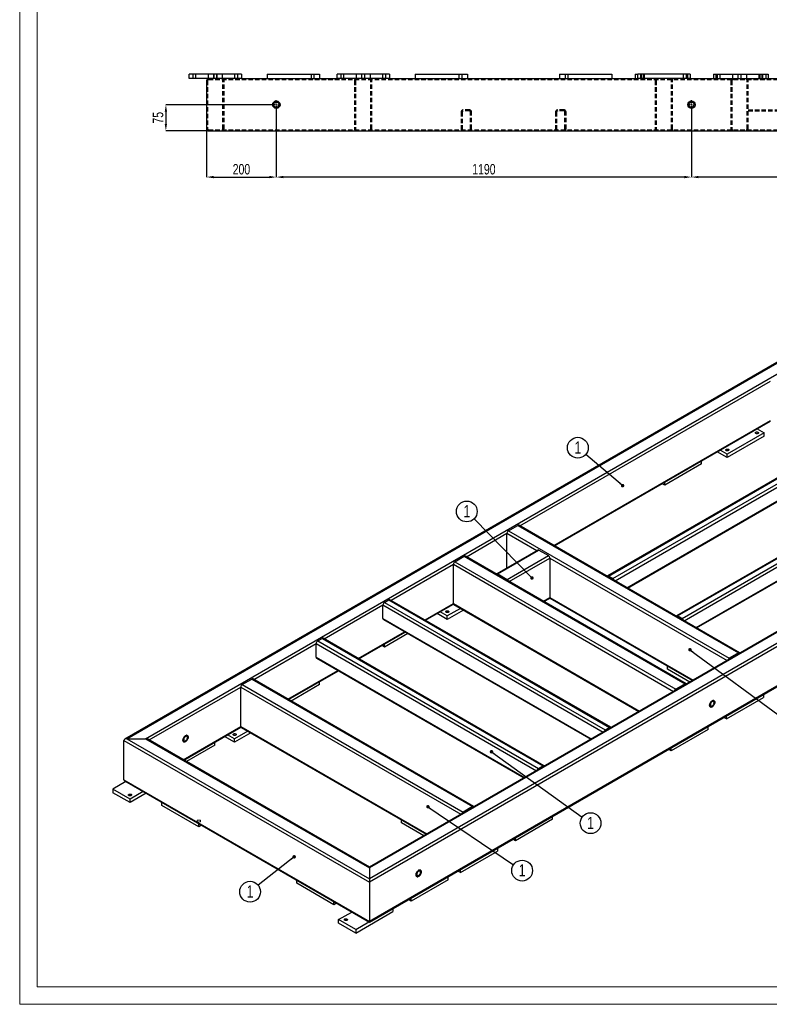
# Model space of a CAD drawing. Header units: millimetres. Extents: x 0 to 841, y 0 to 594.
# Tile 1 of 12: x 0 to 215, y 0 to 282. Entities that reach past the tile are written whole.
import ezdxf

# ---------------------------------------------------------------- set-up
doc = ezdxf.new("R2010")
doc.units = ezdxf.units.MM
doc.header["$PDSIZE"] = -1
doc.linetypes.add('CENTERX2', pattern=[20.32, 12.7, -2.54, 2.54, -2.54])
doc.linetypes.add('HIDDEN', pattern=[1.905, 1.27, -0.635])
for name, color, linetype in [('COTES', 1, 'Continuous'), ('NOTES', 6, 'Continuous'), ('TRAIT-MIXTES', 3, 'CENTERX2'), ('TRAIT-TIRET', 2, 'HIDDEN')]:
    doc.layers.add(name, color=color, linetype=linetype)
doc.layers.add('TRAIT-FORT', color=4, linetype='Continuous', lineweight=25)
doc.styles.add('SLDTEXTSTYLE0', font='TXT', dxfattribs={"width": 0.75})
doc.dimstyles.new('SLDDIMSTYLE0', dxfattribs={"dimtxt": 3, "dimasz": 2, "dimexe": 0, "dimexo": 0.0625, "dimgap": 0.75, "dimtad": 1, "dimdec": 0, "dimlfac": 10, "dimrnd": 1e-09, "dimzin": 12, "dimdsep": 46, "dimtxsty": 'SLDTEXTSTYLE0', "dimsah": 1, "dimcen": 0.09, "dimadec": 0, "dimazin": 3, "dimtfac": 1, "dimtdec": 0, "dimtofl": 0, "dimtmove": 0, "dimatfit": 3, "dimfxl": 1, "dimfrac": 2, "dimtolj": 1, "dimtzin": 12, "dimarcsym": 0})
doc.dimstyles.new('SLDDIMSTYLE1', dxfattribs={"dimtxt": 3, "dimasz": 2, "dimexe": 0, "dimexo": 0.0625, "dimgap": 0.75, "dimtad": 1, "dimdec": 0, "dimlfac": 10, "dimrnd": 1e-09, "dimzin": 12, "dimdsep": 46, "dimtxsty": 'SLDTEXTSTYLE0', "dimsah": 1, "dimcen": 0.09, "dimadec": 0, "dimazin": 3, "dimtfac": 1, "dimtdec": 0, "dimtmove": 0, "dimatfit": 0, "dimfxl": 1, "dimfrac": 2, "dimtolj": 1, "dimtzin": 12, "dimarcsym": 0})
doc.dimstyles.new('SLDDIMSTYLE2', dxfattribs={"dimtxt": 0.18, "dimasz": 1, "dimexe": 0, "dimexo": 0.0625, "dimgap": 0, "dimtad": 0, "dimtih": 1, "dimtoh": 1, "dimdec": 0, "dimrnd": 1e-09, "dimzin": 0, "dimdsep": 46, "dimtxsty": 'Standard', "dimblk1": 'DOT', "dimblk2": 'DOT', "dimsah": 1, "dimcen": 0.09, "dimadec": 0, "dimazin": 0, "dimtfac": 1, "dimtdec": 0, "dimtofl": 0, "dimtmove": 0, "dimatfit": 3, "dimldrblk": 'DOT', "dimfxl": 1, "dimfrac": 2, "dimtolj": 1, "dimtzin": 0, "dimarcsym": 0})

# ---------------------------------------------------------------- blocks, each defined once
blk = doc.blocks.new('SW_NOTE_5')
at = {"layer": 'NOTES', "color": 0}
blk.add_circle((-2.28, 1.93), 2.98, dxfattribs=at)
at = {"layer": 'NOTES', "color": 0, "insert": (-2.27, 3.75), "char_height": 3.5, "attachment_point": 2, "style": 'SLDTEXTSTYLE0'}
blk.add_mtext('1', dxfattribs=at)
blk = doc.blocks.new('_Dot')
at = {"color": 0, "linetype": 'ByBlock', "lineweight": -2}
blk.add_line((-0.5, 0), (-1, 0), dxfattribs=at)
at = {"color": 0, "linetype": 'ByBlock', "const_width": 0.5}
blk.add_lwpolyline([(-0.25, 0, 1), (0.25, 0, 1)], format="xyb", close=True, dxfattribs=at)
blk = doc.blocks.new('SW_NOTE_6')
at = {"layer": 'NOTES', "color": 0}
blk.add_circle((-2.34, -1.85), 2.98, dxfattribs=at)
at = {"layer": 'NOTES', "color": 0, "insert": (-2.34, -0.03), "char_height": 3.5, "attachment_point": 2, "style": 'SLDTEXTSTYLE0'}
blk.add_mtext('1', dxfattribs=at)
blk = doc.blocks.new('SW_NOTE_10')
at = {"layer": 'NOTES', "color": 0}
blk.add_circle((2.47, -1.67), 2.98, dxfattribs=at)
at = {"layer": 'NOTES', "color": 0, "insert": (2.47, 0.15), "char_height": 3.5, "attachment_point": 2, "style": 'SLDTEXTSTYLE0'}
blk.add_mtext('1', dxfattribs=at)
blk = doc.blocks.new('SW_NOTE_11')
at = {"layer": 'NOTES', "color": 0}
blk.add_circle((2.42, -1.74), 2.98, dxfattribs=at)
at = {"layer": 'NOTES', "color": 0, "insert": (2.42, 0.07), "char_height": 3.5, "attachment_point": 2, "style": 'SLDTEXTSTYLE0'}
blk.add_mtext('1', dxfattribs=at)
blk = doc.blocks.new('SW_NOTE_15')
at = {"layer": 'NOTES', "color": 0}
blk.add_circle((-2.09, 2.13), 2.98, dxfattribs=at)
at = {"layer": 'NOTES', "color": 0, "insert": (-2.08, 3.95), "char_height": 3.5, "attachment_point": 2, "style": 'SLDTEXTSTYLE0'}
blk.add_mtext('1', dxfattribs=at)
blk = doc.blocks.new('_D_31')
at = {"layer": 'COTES', "color": 0, "lineweight": -2, "transparency": 16777216}
for p, q in [((192.57, 256.38), (192.57, 236.95)), ((323.57, 256.38), (323.57, 236.95)), ((321.57, 236.95), (194.57, 236.95))]:
    blk.add_line(p, q, dxfattribs=at)
at = {"layer": 'COTES', "color": 0, "transparency": 16777216}
for points in [[(194.57, 237.29), (194.57, 236.62), (192.57, 236.95)], [(321.57, 237.29), (321.57, 236.62), (323.57, 236.95)]]:
    blk.add_solid(points, dxfattribs=at)
at = {"layer": 'Defpoints', "color": 0, "transparency": 16777216}
for p in [(192.57, 256.44), (323.57, 256.44), (192.57, 236.95)]:
    blk.add_point(p, dxfattribs=at)
at = {"layer": 'COTES', "color": 0, "transparency": 16777216, "insert": (258.07, 240.7), "char_height": 3, "attachment_point": 2, "style": 'SLDTEXTSTYLE0'}
blk.add_mtext('\\A1;1310', dxfattribs=at)
blk = doc.blocks.new('_D_32')
at = {"layer": 'COTES', "color": 0, "lineweight": -2, "transparency": 16777216}
for p, q in [((73.57, 256.38), (73.57, 236.95)), ((192.57, 256.38), (192.57, 236.95)), ((190.57, 236.95), (75.57, 236.95))]:
    blk.add_line(p, q, dxfattribs=at)
at = {"layer": 'COTES', "color": 0, "transparency": 16777216}
for points in [[(75.57, 237.29), (75.57, 236.62), (73.57, 236.95)], [(190.57, 237.29), (190.57, 236.62), (192.57, 236.95)]]:
    blk.add_solid(points, dxfattribs=at)
at = {"layer": 'Defpoints', "color": 0, "transparency": 16777216}
for p in [(73.57, 256.44), (192.57, 256.44), (73.57, 236.95)]:
    blk.add_point(p, dxfattribs=at)
at = {"layer": 'COTES', "color": 0, "transparency": 16777216, "insert": (133.07, 240.7), "char_height": 3, "attachment_point": 2, "style": 'SLDTEXTSTYLE0'}
blk.add_mtext('\\A1;1190', dxfattribs=at)
blk = doc.blocks.new('_D_33')
at = {"layer": 'COTES', "color": 0, "lineweight": -2, "transparency": 16777216}
for p, q in [((73.57, 256.38), (73.57, 236.95)), ((53.57, 250.73), (53.57, 236.95)), ((55.57, 236.95), (71.57, 236.95))]:
    blk.add_line(p, q, dxfattribs=at)
at = {"layer": 'COTES', "color": 0, "transparency": 16777216}
for points in [[(55.57, 237.29), (55.57, 236.62), (53.57, 236.95)], [(71.57, 237.29), (71.57, 236.62), (73.57, 236.95)]]:
    blk.add_solid(points, dxfattribs=at)
at = {"layer": 'Defpoints', "color": 0, "transparency": 16777216}
for p in [(73.57, 256.44), (53.57, 250.79), (73.57, 236.95)]:
    blk.add_point(p, dxfattribs=at)
at = {"layer": 'COTES', "color": 0, "transparency": 16777216, "insert": (63.57, 240.7), "char_height": 3, "attachment_point": 2, "style": 'SLDTEXTSTYLE0'}
blk.add_mtext('\\A1;200', dxfattribs=at)
blk = doc.blocks.new('_D_34')
at = {"layer": 'COTES', "color": 0, "lineweight": -2, "transparency": 16777216}
for p, q in [((72.26, 257.69), (41.91, 257.69)), ((41.91, 255.69), (41.91, 252.19)), ((54.11, 250.19), (41.91, 250.19))]:
    blk.add_line(p, q, dxfattribs=at)
at = {"layer": 'COTES', "color": 0, "transparency": 16777216}
for points in [[(41.57, 255.69), (42.24, 255.69), (41.91, 257.69)], [(41.57, 252.19), (42.24, 252.19), (41.91, 250.19)]]:
    blk.add_solid(points, dxfattribs=at)
at = {"layer": 'Defpoints', "color": 0, "transparency": 16777216}
for p in [(72.32, 257.69), (41.91, 250.19), (54.17, 250.19)]:
    blk.add_point(p, dxfattribs=at)
at = {"layer": 'COTES', "color": 0, "transparency": 16777216, "insert": (38.16, 253.94), "char_height": 3, "attachment_point": 2, "rotation": 90, "style": 'SLDTEXTSTYLE0'}
blk.add_mtext('\\A1;75', dxfattribs=at)
blk = doc.blocks.new('SW_CENTERMARKSYMBOL_4')
at = {"layer": 'TRAIT-MIXTES', "color": 0}
for p, q in [((-0.4, 0), (-1.25, 0)), ((0, 0), (-0.2, 0)), ((0, 0.4), (0, 1.25)), ((0, 0), (0, 0.2)), ((0, 0), (0, -0.2)), ((0, 0), (0.2, 0)), ((0.4, 0), (1.25, 0)), ((0, -0.4), (0, -1.25))]:
    blk.add_line(p, q, dxfattribs=at)
blk = doc.blocks.new('SW_CENTERMARKSYMBOL_5')
at = {"layer": 'TRAIT-MIXTES', "color": 0}
for p, q in [((-0.4, 0), (-1.25, 0)), ((0, 0), (-0.2, 0)), ((0, 0.4), (0, 1.25)), ((0, 0), (0, 0.2)), ((0, 0), (0, -0.2)), ((0, 0), (0.2, 0)), ((0.4, 0), (1.25, 0)), ((0, -0.4), (0, -1.25))]:
    blk.add_line(p, q, dxfattribs=at)

msp = doc.modelspace()

# ---------------------------------------------------------------- linework, layer by layer
at = {"lineweight": 18}
for p, q in [((0, 594), (0, 0)), ((5, 589), (5, 5)), ((55.57, 266.39), (55.57, 265.19)), ((55.57, 265.19), (56.57, 265.19)), ((56.57, 266.39), (56.57, 265.19)), ((836, 5), (5, 5)), ((841, 0), (0, 0))]:
    msp.add_line(p, q, dxfattribs=at)
at = {"lineweight": 18, "flags": 128}
msp.add_lwpolyline([(51.01, 52.7), (50.9, 52.61), (50.87, 52.5), (50.9, 52.39), (51.01, 52.29), (51.17, 52.23), (51.37, 52.21), (51.56, 52.23), (51.72, 52.29), (51.83, 52.39), (51.87, 52.5), (51.83, 52.61), (51.72, 52.7), (51.56, 52.76), (51.37, 52.79), (51.17, 52.76), (51.01, 52.7)], dxfattribs=at)
at = {"layer": 'TRAIT-FORT', "lineweight": 25}
for p, q in [((63.57, 266.39), (48.57, 266.39)), ((48.57, 265.19), (48.57, 266.39)), ((63.57, 265.19), (48.57, 265.19)), ((63.57, 266.39), (63.57, 265.19)), ((63.57, 265.19), (70.97, 265.19)), ((70.97, 266.39), (70.97, 265.19)), ((70.97, 266.39), (85.97, 266.39)), ((70.97, 265.19), (85.97, 265.19)), ((85.97, 266.39), (85.97, 265.19)), ((85.97, 265.19), (90.97, 265.19)), ((90.97, 265.19), (90.97, 266.39)), ((105.97, 266.39), (90.97, 266.39)), ((105.97, 265.19), (90.97, 265.19)), ((105.97, 266.39), (105.97, 265.19)), ((105.97, 265.19), (113.37, 265.19)), ((113.37, 266.39), (113.37, 265.19)), ((113.37, 266.39), (128.37, 266.39)), ((113.37, 265.19), (128.37, 265.19)), ((128.37, 266.39), (128.37, 265.19)), ((128.37, 265.19), (154.77, 265.19)), ((154.77, 266.39), (154.77, 265.19)), ((154.77, 266.39), (169.77, 266.39)), ((154.77, 265.19), (169.77, 265.19)), ((169.77, 266.39), (169.77, 265.19)), ((169.77, 265.19), (177.17, 265.19)), ((176.45, 266.39), (176.45, 265.19)), ((176.45, 266.39), (177.17, 266.39)), ((177.17, 265.19), (177.17, 266.39)), ((192.17, 266.39), (177.17, 266.39)), ((192.17, 265.19), (177.17, 265.19)), ((192.17, 266.39), (192.17, 265.19)), ((192.17, 265.19), (199.57, 265.19)), ((198.85, 266.39), (198.85, 265.19)), ((198.85, 266.39), (199.57, 266.39)), ((199.57, 266.39), (199.57, 265.19)), ((199.57, 266.39), (214.57, 266.39)), ((199.57, 265.19), (214.57, 265.19)), ((214.57, 266.39), (214.57, 265.19)), ((214.57, 265.19), (268.3, 265.19)), ((53.57, 264.59), (53.57, 250.79)), ((54.17, 250.19), (344.47, 250.19)), ((235.99, 194.8), (30.12, 75.95)), ((30.72, 76.09), (235.99, 194.6)), ((36.09, 76.09), (235.99, 191.49)), ((143.38, 137.05), (215.2, 178.51)), ((153.14, 131.42), (215.2, 167.24)), ((153.32, 131.31), (215.24, 167.06)), ((240.5, 164.25), (168.5, 122.69)), ((168.8, 122.66), (240.8, 164.22)), ((213.45, 163.7), (202.85, 157.58)), ((211.44, 164.87), (213.45, 163.7)), ((213.45, 162.72), (213.45, 163.7)), ((170.07, 121.93), (242.07, 163.49)), ((170.67, 121.29), (242.5, 162.76)), ((213.45, 162.72), (202.85, 156.6)), ((174.07, 119.33), (242.5, 158.84)), ((174.24, 119.23), (242.37, 158.56)), ((202.85, 156.6), (199.98, 158.25)), ((202.85, 157.58), (200.83, 158.74)), ((195.49, 154.8), (195.49, 155.66)), ((202.85, 156.6), (202.85, 157.58)), ((305.5, 154.47), (100.23, 35.97)), ((300.13, 154.47), (100.23, 39.07)), ((299.53, 154.33), (100.23, 39.27)), ((306.35, 153.98), (100.23, 34.99)), ((195.49, 154.8), (184.89, 148.68)), ((260.3, 152.82), (188.3, 111.26)), ((188.6, 111.23), (260.6, 152.8)), ((184.89, 148.68), (184.89, 149.54)), ((189.87, 110.5), (261.87, 152.06)), ((190.47, 109.86), (262.3, 151.33)), ((184.89, 148.68), (184.14, 149.11)), ((193.87, 107.9), (262.3, 147.41)), ((194.04, 107.8), (262.17, 147.13)), ((306.35, 142.71), (100.23, 23.72)), ((100.23, 23.52), (306.1, 142.36)), ((140.09, 135.64), (142.78, 137.19)), ((140.09, 135.64), (203.38, 99.11)), ((142.78, 137.19), (206.07, 100.66)), ((206.37, 100.69), (143.08, 137.22)), ((128.05, 128.2), (139.67, 134.91)), ((139.67, 124.99), (139.67, 134.91)), ((139.67, 134.91), (148.26, 129.95)), ((148.56, 130.12), (136.77, 123.31)), ((137.07, 123.28), (148.86, 130.09)), ((148.86, 130.09), (151.55, 128.54)), ((124.76, 126.79), (127.45, 128.34)), ((127.45, 128.34), (190.74, 91.81)), ((191.04, 91.84), (127.75, 128.37)), ((139.75, 121.73), (151.55, 128.54)), ((140.35, 121.1), (151.97, 127.8)), ((151.97, 127.8), (151.97, 116.54)), ((151.97, 127.8), (202.78, 98.47)), ((106.44, 115.72), (124.34, 126.06)), ((124.34, 114.79), (124.34, 126.06)), ((124.34, 126.06), (187.45, 89.63)), ((124.76, 126.79), (188.05, 90.26)), ((137.03, 123.02), (137.07, 123.04)), ((137.07, 123.28), (139.75, 121.73)), ((139.75, 121.49), (137.07, 123.04)), ((168.76, 122.4), (168.8, 122.42)), ((170.07, 121.93), (168.8, 122.66)), ((170.07, 121.68), (168.8, 122.42)), ((104.56, 115.13), (105.84, 115.87)), ((105.84, 115.87), (169.12, 79.33)), ((169.42, 79.36), (106.14, 115.9)), ((150.11, 115.46), (151.97, 116.54)), ((150.29, 115.36), (151.85, 116.26)), ((151.93, 116.36), (192.84, 92.74)), ((151.97, 116.54), (193.02, 92.84)), ((87.3, 104.67), (104.14, 114.4)), ((104.14, 110.48), (104.14, 114.4)), ((104.14, 114.4), (167.25, 77.96)), ((104.56, 115.13), (167.85, 78.6)), ((116.2, 110.09), (124.34, 114.79)), ((116.37, 109.99), (124.38, 114.61)), ((126.36, 113.42), (122.57, 111.24)), ((127.2, 112.93), (122.57, 110.26)), ((124.34, 114.79), (177.69, 83.99)), ((124.46, 114.51), (177.51, 83.89)), ((104.14, 110.48), (163.86, 76)), ((104.26, 110.2), (163.68, 75.9)), ((122.57, 110.26), (119.71, 111.91)), ((122.57, 111.24), (120.56, 112.4)), ((122.57, 110.26), (122.57, 111.24)), ((188.56, 110.97), (188.6, 110.99)), ((189.87, 110.5), (188.6, 111.23)), ((189.87, 110.25), (188.6, 110.99)), ((85.42, 104.08), (86.7, 104.82)), ((86.7, 104.82), (149.98, 68.28)), ((150.28, 68.31), (87, 104.85)), ((97.06, 99.04), (110.33, 106.7)), ((97.23, 98.94), (110.5, 106.6)), ((111.25, 106.17), (104.61, 102.34)), ((67.1, 93.01), (85, 103.35)), ((85, 99.43), (85, 103.35)), ((85, 103.35), (148.11, 66.92)), ((85.42, 104.08), (148.71, 67.55)), ((104.61, 102.34), (103.87, 102.77)), ((104.61, 102.34), (104.61, 103.2)), ((85, 99.43), (144.72, 64.96)), ((85.12, 99.15), (144.54, 64.85)), ((206.07, 100.66), (203.38, 99.11)), ((206.07, 100.41), (203.38, 98.86)), ((206.07, 100.41), (206.1, 100.39)), ((185.7, 96), (185.7, 96.86)), ((192.1, 92.31), (185.7, 96)), ((63.81, 91.61), (66.5, 93.16)), ((66.5, 93.16), (129.78, 56.62)), ((130.08, 56.65), (66.8, 93.19)), ((76.86, 87.38), (91.19, 95.65)), ((77.03, 87.28), (91.37, 95.55)), ((37.12, 75.71), (63.39, 90.87)), ((63.39, 79.6), (63.39, 90.87)), ((63.39, 90.87), (126.5, 54.44)), ((63.81, 91.61), (127.1, 55.07)), ((85.94, 91.56), (77.78, 86.85)), ((85.94, 91.56), (85.94, 92.42)), ((190.74, 91.81), (188.05, 90.26)), ((190.74, 91.56), (188.05, 90.01)), ((190.74, 91.56), (190.77, 91.54)), ((202.6, 81.76), (213.21, 87.88)), ((213.21, 88.74), (213.21, 87.88)), ((202.6, 81.76), (201.86, 82.19)), ((202.6, 81.76), (202.6, 82.62)), ((46.88, 70.07), (63.39, 79.6)), ((47.05, 69.97), (63.42, 79.42)), ((63.39, 79.6), (116.74, 48.8)), ((63.51, 79.33), (116.56, 48.7)), ((167.85, 78.6), (169.12, 79.33)), ((167.85, 78.35), (169.12, 79.09)), ((169.12, 79.09), (169.16, 79.07)), ((197.37, 78.74), (197.37, 79.59)), ((61.62, 75.07), (58.75, 76.72)), ((61.62, 76.05), (59.6, 77.21)), ((65.4, 78.24), (61.62, 76.05)), ((66.25, 77.75), (61.62, 75.07)), ((197.37, 78.74), (186.76, 72.61)), ((29.87, 64.34), (29.87, 75.6)), ((29.87, 75.6), (100.23, 34.99)), ((30.72, 76.09), (36.09, 76.09)), ((30.72, 76.09), (100.23, 35.97)), ((36.09, 76.09), (100.23, 39.07)), ((100.23, 39.27), (36.69, 75.95)), ((55.96, 74.25), (47.8, 69.54)), ((55.96, 74.25), (55.96, 75.11)), ((61.62, 75.07), (61.62, 76.05)), ((186.76, 72.61), (186.76, 73.47)), ((186.76, 72.61), (186.02, 73.04)), ((148.71, 67.55), (149.98, 68.28)), ((148.71, 67.3), (149.98, 68.04)), ((149.98, 68.04), (150.02, 68.02)), ((30.47, 63.78), (26.69, 61.6)), ((29.87, 64.34), (100.23, 23.72)), ((30.12, 63.99), (100.23, 23.52)), ((31.64, 58.74), (26.69, 61.6)), ((26.69, 61.6), (26.69, 60.62)), ((31.64, 57.76), (26.69, 60.62)), ((35.42, 60.93), (31.64, 58.74)), ((36.27, 60.44), (31.64, 57.76)), ((31.64, 57.76), (31.64, 58.74)), ((40.76, 56.99), (40.76, 57.85)), ((51.37, 50.86), (40.76, 56.99)), ((129.78, 56.62), (127.1, 55.07)), ((129.78, 56.38), (127.1, 54.83)), ((129.78, 56.38), (129.82, 56.36)), ((152.76, 52.99), (152.76, 53.85)), ((51.37, 50.86), (51.37, 51.72)), ((52.11, 51.29), (51.37, 50.86)), ((109.42, 51.97), (109.42, 52.83)), ((115.82, 48.27), (109.42, 51.97)), ((152.76, 52.99), (142.16, 46.86)), ((142.16, 46.86), (141.41, 47.29)), ((142.16, 46.86), (142.16, 47.72)), ((126.32, 37.72), (136.93, 43.84)), ((136.93, 44.7), (136.93, 43.84)), ((100.23, 39.27), (100.23, 39.07)), ((100.23, 39.07), (100.23, 35.97)), ((126.32, 37.72), (125.58, 38.15)), ((126.32, 37.72), (126.32, 38.58)), ((79.44, 34.66), (79.44, 35.52)), ((90.04, 28.54), (79.44, 34.66)), ((100.23, 35.97), (100.23, 34.99)), ((100.23, 34.99), (100.23, 23.72)), ((122.78, 35.68), (112.18, 29.56)), ((122.78, 35.68), (122.78, 36.54)), ((90.04, 28.54), (90.04, 29.39)), ((90.79, 28.97), (90.04, 28.54)), ((112.18, 29.56), (111.43, 29.99)), ((112.18, 29.56), (112.18, 30.41)), ((91.39, 24.25), (95.17, 26.43)), ((96.34, 20.41), (106.94, 26.54)), ((106.94, 27.39), (106.94, 26.54)), ((91.39, 23.27), (91.39, 24.25)), ((96.34, 21.39), (91.39, 24.25)), ((96.34, 20.41), (91.39, 23.27)), ((96.34, 21.39), (100.12, 23.58)), ((100.23, 23.72), (100.23, 23.52)), ((96.34, 21.39), (96.34, 20.41))]:
    msp.add_line(p, q, dxfattribs=at)
at = {"layer": 'TRAIT-FORT', "lineweight": 25, "flags": 128}
for points in [[(211.01, 163.52), (210.94, 163.58), (210.89, 163.65), (210.88, 163.72), (210.91, 163.79), (210.97, 163.86), (211.06, 163.91), (211.18, 163.95), (211.3, 163.96), (211.43, 163.96), (211.55, 163.93), (211.65, 163.89), (211.73, 163.83), (211.77, 163.76), (211.78, 163.68), (211.75, 163.61), (211.69, 163.55), (211.6, 163.5), (211.49, 163.46), (211.36, 163.44), (211.24, 163.45), (211.12, 163.48), (211.01, 163.52)], [(202.53, 158.62), (202.45, 158.68), (202.41, 158.75), (202.4, 158.82), (202.43, 158.9), (202.49, 158.96), (202.58, 159.01), (202.69, 159.05), (202.82, 159.06), (202.94, 159.06), (203.06, 159.03), (203.17, 158.99), (203.24, 158.93), (203.29, 158.86), (203.3, 158.79), (203.27, 158.71), (203.21, 158.65), (203.12, 158.6), (203, 158.56), (202.88, 158.55), (202.75, 158.55), (202.63, 158.58), (202.53, 158.62)], [(122.25, 112.28), (122.18, 112.34), (122.13, 112.41), (122.12, 112.48), (122.15, 112.55), (122.21, 112.62), (122.3, 112.67), (122.41, 112.71), (122.54, 112.72), (122.67, 112.72), (122.79, 112.69), (122.89, 112.65), (122.97, 112.59), (123.01, 112.52), (123.02, 112.44), (122.99, 112.37), (122.93, 112.31), (122.84, 112.25), (122.73, 112.22), (122.6, 112.2), (122.48, 112.21), (122.36, 112.23), (122.25, 112.28)], [(198.51, 86.95), (198.38, 86.86), (198.25, 86.74), (198.12, 86.6), (198.01, 86.44), (197.92, 86.27), (197.85, 86.09), (197.8, 85.92), (197.77, 85.75), (197.77, 85.59), (197.8, 85.45), (197.85, 85.33), (197.92, 85.24), (198.01, 85.17), (198.12, 85.14), (198.25, 85.14), (198.38, 85.17), (198.51, 85.24), (198.65, 85.33), (198.78, 85.45), (198.9, 85.59), (199.01, 85.75), (199.11, 85.92), (199.18, 86.1), (199.23, 86.27), (199.25, 86.44), (199.25, 86.6), (199.23, 86.74), (199.18, 86.86), (199.11, 86.95), (199.01, 87.02), (198.9, 87.05), (198.78, 87.05), (198.65, 87.02), (198.51, 86.95)], [(198.51, 86.95), (198.65, 87.02), (198.78, 87.05), (198.91, 87.05), (199.01, 87.02), (199.11, 86.95), (199.18, 86.86), (199.23, 86.74), (199.25, 86.6), (199.25, 86.44), (199.23, 86.27), (199.18, 86.1), (199.11, 85.92), (199.01, 85.75), (198.91, 85.59), (198.78, 85.45), (198.65, 85.33), (198.51, 85.24), (198.38, 85.17), (198.25, 85.14), (198.12, 85.14), (198.01, 85.17), (197.92, 85.23), (197.85, 85.33), (197.8, 85.45), (197.78, 85.59), (197.78, 85.75), (197.8, 85.92), (197.85, 86.09), (197.92, 86.27), (198.01, 86.44), (198.12, 86.6), (198.25, 86.74), (198.38, 86.86), (198.51, 86.95)], [(198.51, 86.71), (198.4, 86.63), (198.29, 86.52), (198.19, 86.4), (198.11, 86.26), (198.05, 86.11), (198, 85.96), (197.98, 85.82), (197.99, 85.69), (198.02, 85.58), (198.07, 85.5), (198.15, 85.44), (198.24, 85.41), (198.34, 85.42), (198.46, 85.45), (198.57, 85.52), (198.68, 85.61), (198.79, 85.73), (198.88, 85.86), (198.95, 86), (199.01, 86.15), (199.04, 86.3), (199.04, 86.43), (199.02, 86.55), (198.98, 86.65), (198.92, 86.72), (198.83, 86.77), (198.74, 86.78), (198.63, 86.76), (198.51, 86.71)], [(47.55, 76.95), (47.41, 76.86), (47.28, 76.74), (47.16, 76.6), (47.05, 76.44), (46.95, 76.27), (46.88, 76.09), (46.83, 75.92), (46.81, 75.75), (46.81, 75.59), (46.83, 75.45), (46.88, 75.33), (46.95, 75.23), (47.05, 75.17), (47.16, 75.14), (47.28, 75.14), (47.41, 75.17), (47.55, 75.24), (47.68, 75.33), (47.82, 75.45), (47.94, 75.59), (48.05, 75.75), (48.14, 75.92), (48.21, 76.09), (48.26, 76.27), (48.29, 76.44), (48.29, 76.6), (48.26, 76.74), (48.21, 76.86), (48.14, 76.95), (48.05, 77.02), (47.94, 77.05), (47.82, 77.05), (47.68, 77.01), (47.55, 76.95)], [(47.55, 76.95), (47.68, 77.01), (47.82, 77.05), (47.94, 77.05), (48.05, 77.02), (48.14, 76.95), (48.21, 76.86), (48.26, 76.74), (48.29, 76.6), (48.29, 76.44), (48.26, 76.27), (48.21, 76.09), (48.14, 75.92), (48.05, 75.75), (47.94, 75.59), (47.82, 75.45), (47.68, 75.33), (47.55, 75.24), (47.41, 75.17), (47.28, 75.14), (47.16, 75.14), (47.05, 75.17), (46.95, 75.23), (46.88, 75.33), (46.83, 75.45), (46.81, 75.59), (46.81, 75.75), (46.83, 75.92), (46.88, 76.09), (46.95, 76.27), (47.05, 76.44), (47.16, 76.6), (47.28, 76.74), (47.41, 76.86), (47.55, 76.95)], [(47.55, 76.71), (47.43, 76.62), (47.32, 76.52), (47.23, 76.39), (47.14, 76.26), (47.08, 76.11), (47.04, 75.96), (47.02, 75.82), (47.02, 75.69), (47.05, 75.58), (47.11, 75.5), (47.18, 75.44), (47.27, 75.41), (47.38, 75.41), (47.49, 75.45), (47.6, 75.52), (47.72, 75.61), (47.82, 75.73), (47.91, 75.86), (47.99, 76), (48.04, 76.15), (48.07, 76.3), (48.08, 76.43), (48.06, 76.55), (48.02, 76.65), (47.95, 76.72), (47.87, 76.77), (47.77, 76.78), (47.66, 76.76), (47.55, 76.71)], [(61.3, 77.09), (61.22, 77.15), (61.18, 77.22), (61.17, 77.29), (61.2, 77.37), (61.26, 77.43), (61.35, 77.48), (61.46, 77.52), (61.59, 77.53), (61.71, 77.53), (61.83, 77.5), (61.94, 77.46), (62.01, 77.4), (62.06, 77.33), (62.07, 77.26), (62.04, 77.18), (61.98, 77.12), (61.89, 77.07), (61.78, 77.03), (61.65, 77.02), (61.52, 77.02), (61.4, 77.05), (61.3, 77.09)], [(31.32, 59.78), (31.24, 59.84), (31.2, 59.91), (31.19, 59.99), (31.22, 60.06), (31.28, 60.12), (31.37, 60.18), (31.48, 60.21), (31.61, 60.23), (31.73, 60.22), (31.85, 60.2), (31.96, 60.15), (32.03, 60.09), (32.08, 60.02), (32.09, 59.95), (32.06, 59.88), (32, 59.81), (31.91, 59.76), (31.79, 59.72), (31.67, 59.71), (31.54, 59.71), (31.42, 59.74), (31.32, 59.78)], [(114.37, 38.38), (114.23, 38.28), (114.1, 38.16), (113.98, 38.02), (113.87, 37.86), (113.78, 37.69), (113.7, 37.52), (113.65, 37.34), (113.63, 37.17), (113.63, 37.01), (113.65, 36.87), (113.7, 36.75), (113.78, 36.66), (113.87, 36.6), (113.98, 36.56), (114.1, 36.56), (114.23, 36.6), (114.37, 36.66), (114.5, 36.75), (114.64, 36.87), (114.76, 37.01), (114.87, 37.17), (114.96, 37.34), (115.03, 37.52), (115.08, 37.7), (115.11, 37.87), (115.11, 38.02), (115.08, 38.16), (115.03, 38.28), (114.96, 38.38), (114.87, 38.44), (114.76, 38.47), (114.64, 38.47), (114.5, 38.44), (114.37, 38.38)], [(114.37, 38.37), (114.51, 38.44), (114.64, 38.47), (114.76, 38.47), (114.87, 38.44), (114.96, 38.38), (115.03, 38.28), (115.08, 38.16), (115.11, 38.02), (115.11, 37.87), (115.08, 37.7), (115.03, 37.52), (114.96, 37.34), (114.87, 37.17), (114.76, 37.01), (114.64, 36.87), (114.51, 36.75), (114.37, 36.66), (114.23, 36.6), (114.1, 36.56), (113.98, 36.56), (113.87, 36.6), (113.78, 36.66), (113.7, 36.75), (113.65, 36.87), (113.63, 37.01), (113.63, 37.17), (113.65, 37.34), (113.7, 37.52), (113.78, 37.69), (113.87, 37.86), (113.98, 38.02), (114.1, 38.16), (114.23, 38.28), (114.37, 38.37)], [(114.37, 38.13), (114.25, 38.05), (114.15, 37.95), (114.05, 37.82), (113.96, 37.68), (113.9, 37.53), (113.86, 37.39), (113.84, 37.25), (113.84, 37.12), (113.88, 37.01), (113.93, 36.92), (114, 36.86), (114.09, 36.84), (114.2, 36.84), (114.31, 36.88), (114.43, 36.94), (114.54, 37.04), (114.64, 37.15), (114.73, 37.28), (114.81, 37.43), (114.86, 37.58), (114.89, 37.72), (114.9, 37.86), (114.88, 37.98), (114.84, 38.08), (114.77, 38.15), (114.69, 38.19), (114.59, 38.2), (114.48, 38.18), (114.37, 38.13)], [(93.19, 24.07), (93.11, 24.13), (93.07, 24.19), (93.06, 24.27), (93.09, 24.34), (93.15, 24.41), (93.24, 24.46), (93.35, 24.49), (93.48, 24.51), (93.6, 24.5), (93.72, 24.48), (93.83, 24.43), (93.9, 24.37), (93.95, 24.31), (93.96, 24.23), (93.93, 24.16), (93.87, 24.09), (93.78, 24.04), (93.67, 24.01), (93.54, 23.99), (93.41, 24), (93.29, 24.02), (93.19, 24.07)]]:
    msp.add_lwpolyline(points, dxfattribs=at)
at = {"layer": 'TRAIT-FORT', "lineweight": 25}
for centre, radius in [((73.57, 257.69), 1.05), ((73.57, 257.69), 0.75), ((192.57, 257.69), 1.05), ((192.57, 257.69), 0.75)]:
    msp.add_circle(centre, radius, dxfattribs=at)
for centre, radius, start, end in [((54.17, 264.59), 0.6, 90, 180), ((54.17, 250.79), 0.6, 180, 270), ((140.59, 134.87), 0.922, 122.6055, 177.3945), ((142.96, 136.95), 0.302, 65.6929, 125.6176), ((148.68, 129.85), 0.302, 54.3824, 114.3071), ((127.63, 128.1), 0.302, 65.6929, 125.6176), ((151.05, 127.76), 0.922, 2.6055, 57.3945), ((125.26, 126.02), 0.922, 122.6055, 177.3945), ((136.9, 123.08), 0.259, 50.2915, 148.5442), ((136.97, 122.9), 0.166, 55.8385, 98.9469), ((139.25, 120.95), 0.928, 16.971, 57.3038), ((139.54, 121.13), 0.414, 35.7589, 58.3392), ((168.64, 122.46), 0.259, 50.2915, 148.5442), ((168.71, 122.28), 0.166, 55.8385, 98.9469), ((169.57, 121.15), 0.928, 16.971, 57.3038), ((169.86, 121.33), 0.414, 35.7589, 58.3392), ((106.01, 115.62), 0.302, 65.6929, 125.6176), ((151.69, 116.5), 0.288, 304.0564, 7.2558), ((105.06, 114.35), 0.922, 122.6055, 177.3945), ((124.63, 114.76), 0.296, 173.7012, 234.9867), ((104.43, 110.44), 0.296, 173.7012, 234.9867), ((188.43, 111.03), 0.259, 50.2915, 148.5442), ((188.51, 110.85), 0.166, 55.8385, 98.9469), ((189.37, 109.72), 0.928, 16.971, 57.3038), ((189.66, 109.9), 0.414, 35.7589, 58.3392), ((86.87, 104.57), 0.302, 65.6929, 125.6176), ((85.92, 103.31), 0.922, 122.6055, 177.3945), ((85.29, 99.4), 0.296, 173.7012, 234.9867), ((203.88, 98.33), 0.928, 122.6962, 163.029), ((203.6, 98.51), 0.414, 121.6608, 144.2411), ((206.23, 100.46), 0.259, 31.4558, 129.7085), ((206.16, 100.28), 0.166, 81.0531, 124.1615), ((66.67, 92.91), 0.302, 65.6929, 125.6176), ((64.31, 90.83), 0.922, 122.6055, 177.3945), ((188.55, 89.48), 0.928, 122.6962, 163.029), ((190.9, 91.61), 0.259, 31.4558, 129.7085), ((190.83, 91.43), 0.166, 81.0531, 124.1615), ((188.27, 89.66), 0.414, 121.6608, 144.2411), ((63.68, 79.57), 0.296, 173.7012, 234.9867), ((169.29, 79.13), 0.259, 31.4558, 129.7085), ((169.22, 78.95), 0.166, 81.0531, 124.1615), ((168.35, 77.82), 0.928, 122.6962, 163.029), ((168.07, 78), 0.414, 121.6608, 144.2411), ((150.15, 68.08), 0.259, 31.4558, 129.7085), ((150.08, 67.9), 0.166, 81.0531, 124.1615), ((149.21, 66.77), 0.928, 122.6962, 163.029), ((148.93, 66.95), 0.414, 121.6608, 144.2411), ((129.95, 56.42), 0.259, 31.4558, 129.7085), ((127.6, 54.29), 0.928, 122.6962, 163.029), ((127.31, 54.47), 0.414, 121.6608, 144.2411), ((129.88, 56.24), 0.166, 81.0531, 124.1615)]:
    msp.add_arc(centre, radius, start, end, dxfattribs=at)
for centre, start_param, end_param in [((30.72, 75.6), 1.570796, 3.141593), ((36.09, 75.6), 0.785479, 1.570796), ((30.72, 64.34), 3.141593, 3.927072)]:
    msp.add_ellipse(centre, major_axis=(0.849, 0), ratio=0.577382, start_param=start_param, end_param=end_param, dxfattribs=at)
at = {"layer": 'TRAIT-TIRET'}
for p, q in [((49.62, 266.39), (49.62, 265.19)), ((50.52, 265.19), (50.52, 266.39)), ((54.07, 266.39), (54.07, 265.19)), ((55.62, 266.39), (55.62, 265.19)), ((56.52, 265.19), (56.52, 266.39)), ((58.07, 266.39), (58.07, 265.19)), ((61.62, 266.39), (61.62, 265.19)), ((62.52, 265.19), (62.52, 266.39)), ((83.52, 266.39), (83.52, 265.19)), ((84.42, 265.19), (84.42, 266.39)), ((92.02, 266.39), (92.02, 265.19)), ((92.92, 265.19), (92.92, 266.39)), ((96.47, 266.39), (96.47, 265.19)), ((98.02, 266.39), (98.02, 265.19)), ((98.92, 265.19), (98.92, 266.39)), ((100.47, 266.39), (100.47, 265.19)), ((104.02, 266.39), (104.02, 265.19)), ((104.92, 265.19), (104.92, 266.39)), ((125.92, 266.39), (125.92, 265.19)), ((126.82, 265.19), (126.82, 266.39)), ((156.32, 266.39), (156.32, 265.19)), ((157.22, 265.19), (157.22, 266.39)), ((178, 266.39), (178, 265.19)), ((178.22, 266.39), (178.22, 265.19)), ((178.9, 265.19), (178.9, 266.39)), ((179.12, 265.19), (179.12, 266.39)), ((187.17, 264.59), (187.17, 265.19)), ((190.22, 266.39), (190.22, 265.19)), ((191.12, 265.19), (191.12, 266.39)), ((191.45, 266.39), (191.45, 265.19)), ((199.9, 266.39), (199.9, 265.19)), ((200.8, 265.19), (200.8, 266.39)), ((203.85, 265.19), (203.85, 264.59)), ((204.35, 266.39), (204.35, 265.19)), ((205.9, 266.39), (205.9, 265.19)), ((206.8, 265.19), (206.8, 266.39)), ((208.35, 266.39), (208.35, 265.19)), ((211.9, 266.39), (211.9, 265.19)), ((212.12, 266.39), (212.12, 265.19)), ((212.8, 265.19), (212.8, 266.39)), ((213.02, 265.19), (213.02, 266.39)), ((213.85, 266.39), (213.85, 265.19)), ((53.87, 264.59), (53.87, 250.79)), ((54.17, 264.89), (344.47, 264.89)), ((58.27, 250.79), (58.27, 264.59)), ((58.57, 250.79), (58.57, 264.59)), ((95.97, 264.59), (95.97, 250.79)), ((96.27, 264.59), (96.27, 250.79)), ((100.67, 250.79), (100.67, 264.59)), ((100.97, 250.79), (100.97, 264.59)), ((182.17, 264.59), (182.17, 250.79)), ((182.47, 264.59), (182.47, 250.79)), ((186.87, 250.79), (186.87, 264.59)), ((187.17, 250.79), (187.17, 264.59)), ((203.85, 264.59), (203.85, 250.79)), ((204.15, 264.59), (204.15, 250.79)), ((208.55, 250.79), (208.55, 264.59)), ((208.85, 250.79), (208.85, 264.59)), ((126.54, 255.59), (126.54, 250.79)), ((126.84, 255.59), (126.84, 250.79)), ((128.94, 256.19), (127.14, 256.19)), ((128.94, 255.89), (127.14, 255.89)), ((129.24, 250.79), (129.24, 255.59)), ((129.54, 250.79), (129.54, 255.59)), ((153.61, 255.59), (153.61, 250.79)), ((153.91, 255.59), (153.91, 250.79)), ((156.01, 256.19), (154.21, 256.19)), ((156.01, 255.89), (154.21, 255.89)), ((156.31, 250.79), (156.31, 255.59)), ((156.61, 250.79), (156.61, 255.59)), ((208.85, 256.19), (310.67, 256.19)), ((208.85, 255.89), (310.67, 255.89)), ((54.17, 250.49), (344.47, 250.49)), ((187.17, 250.19), (187.17, 250.79)), ((203.85, 250.79), (203.85, 250.19)), ((208.85, 250.19), (208.85, 250.79))]:
    msp.add_line(p, q, dxfattribs=at)
for centre, radius, start, end in [((57.97, 264.59), 0.6, 0, 90), ((96.57, 264.59), 0.6, 90, 180), ((100.37, 264.59), 0.6, 0, 90), ((182.77, 264.59), 0.6, 90, 180), ((186.57, 264.59), 0.6, 0, 90), ((204.45, 264.59), 0.6, 90, 180), ((208.25, 264.59), 0.6, 0, 90), ((54.17, 264.59), 0.3, 90, 180), ((57.97, 264.59), 0.3, 0, 90), ((96.57, 264.59), 0.3, 90, 180), ((100.37, 264.59), 0.3, 0, 90), ((182.77, 264.59), 0.3, 90, 180), ((186.57, 264.59), 0.3, 0, 90), ((204.45, 264.59), 0.3, 90, 180), ((208.25, 264.59), 0.3, 0, 90), ((127.14, 255.59), 0.6, 90, 180), ((127.14, 255.59), 0.3, 90, 180), ((128.94, 255.59), 0.6, 0, 90), ((128.94, 255.59), 0.3, 0, 90), ((154.21, 255.59), 0.6, 90, 180), ((154.21, 255.59), 0.3, 90, 180), ((156.01, 255.59), 0.6, 0, 90), ((156.01, 255.59), 0.3, 0, 90), ((54.17, 250.79), 0.3, 180, 270), ((57.97, 250.79), 0.3, 270, 0), ((57.97, 250.79), 0.6, 270, 0), ((96.57, 250.79), 0.6, 180, 270), ((96.57, 250.79), 0.3, 180, 270), ((100.37, 250.79), 0.6, 270, 0), ((100.37, 250.79), 0.3, 270, 0), ((127.14, 250.79), 0.6, 180, 270), ((127.14, 250.79), 0.3, 180, 270), ((128.94, 250.79), 0.6, 270, 0), ((128.94, 250.79), 0.3, 270, 0), ((154.21, 250.79), 0.6, 180, 270), ((154.21, 250.79), 0.3, 180, 270), ((156.01, 250.79), 0.6, 270, 0), ((156.01, 250.79), 0.3, 270, 0), ((182.77, 250.79), 0.6, 180, 270), ((182.77, 250.79), 0.3, 180, 270), ((186.57, 250.79), 0.6, 270, 0), ((186.57, 250.79), 0.3, 270, 0), ((204.45, 250.79), 0.6, 180, 270), ((204.45, 250.79), 0.3, 180, 270), ((208.25, 250.79), 0.6, 270, 0), ((208.25, 250.79), 0.3, 270, 0)]:
    msp.add_arc(centre, radius, start, end, dxfattribs=at)

# ---------------------------------------------------------------- block references
at = {"layer": 'NOTES'}
for name, p in [('SW_NOTE_5', (162.28, 157.5)), ('SW_NOTE_15', (130.26, 139.05)), ('SW_NOTE_11', (161.23, 53.62)), ('SW_NOTE_10', (141.56, 39.97)), ('SW_NOTE_6', (68.38, 34.1))]:
    msp.add_blockref(name, p, dxfattribs=at)
at = {"layer": 'TRAIT-MIXTES'}
for name, p in [('SW_CENTERMARKSYMBOL_4', (73.57, 257.69)), ('SW_CENTERMARKSYMBOL_5', (192.57, 257.69))]:
    msp.add_blockref(name, p, dxfattribs=at)

# ---------------------------------------------------------------- dimensions: what is measured, and where the dimension line sits
at = {"layer": 'COTES'}
dim = msp.add_linear_dim(base=(41.91, 250.19), p1=(72.32, 257.69), p2=(54.17, 250.19), angle=90, dimstyle='SLDDIMSTYLE1', dxfattribs=at)
dim.commit()
dim.dimension.update_dxf_attribs({"geometry": '_D_34', "text_midpoint": (41.91, 253.94), "dimtype": 160})
for base, p1, p2, picture, middle in [((73.57, 236.95), (53.57, 250.79), (73.57, 256.44), '_D_33', (63.57, 236.95)), ((73.57, 236.95), (192.57, 256.44), (73.57, 256.44), '_D_32', (133.07, 236.95)), ((192.57, 236.95), (323.57, 256.44), (192.57, 256.44), '_D_31', (258.07, 236.95))]:
    dim = msp.add_linear_dim(base=base, p1=p1, p2=p2, dimstyle='SLDDIMSTYLE0', dxfattribs=at)
    dim.commit()
    dim.dimension.update_dxf_attribs({"geometry": picture, "text_midpoint": middle, "dimtype": 160})

# ---------------------------------------------------------------- leaders
at = {"layer": 'NOTES'}
for points in [[(172.82, 148.57), (162.28, 157.5)], [(146.83, 122.12), (130.26, 139.05)], [(192.14, 101.56), (219.11, 81.7)], [(135.25, 72.34), (161.23, 53.62)], [(117.03, 56.59), (141.56, 39.97)], [(78.68, 42.24), (68.38, 34.1)]]:
    msp.add_leader(points, dimstyle='SLDDIMSTYLE2', dxfattribs=at)

doc.saveas('drawing.dxf')
